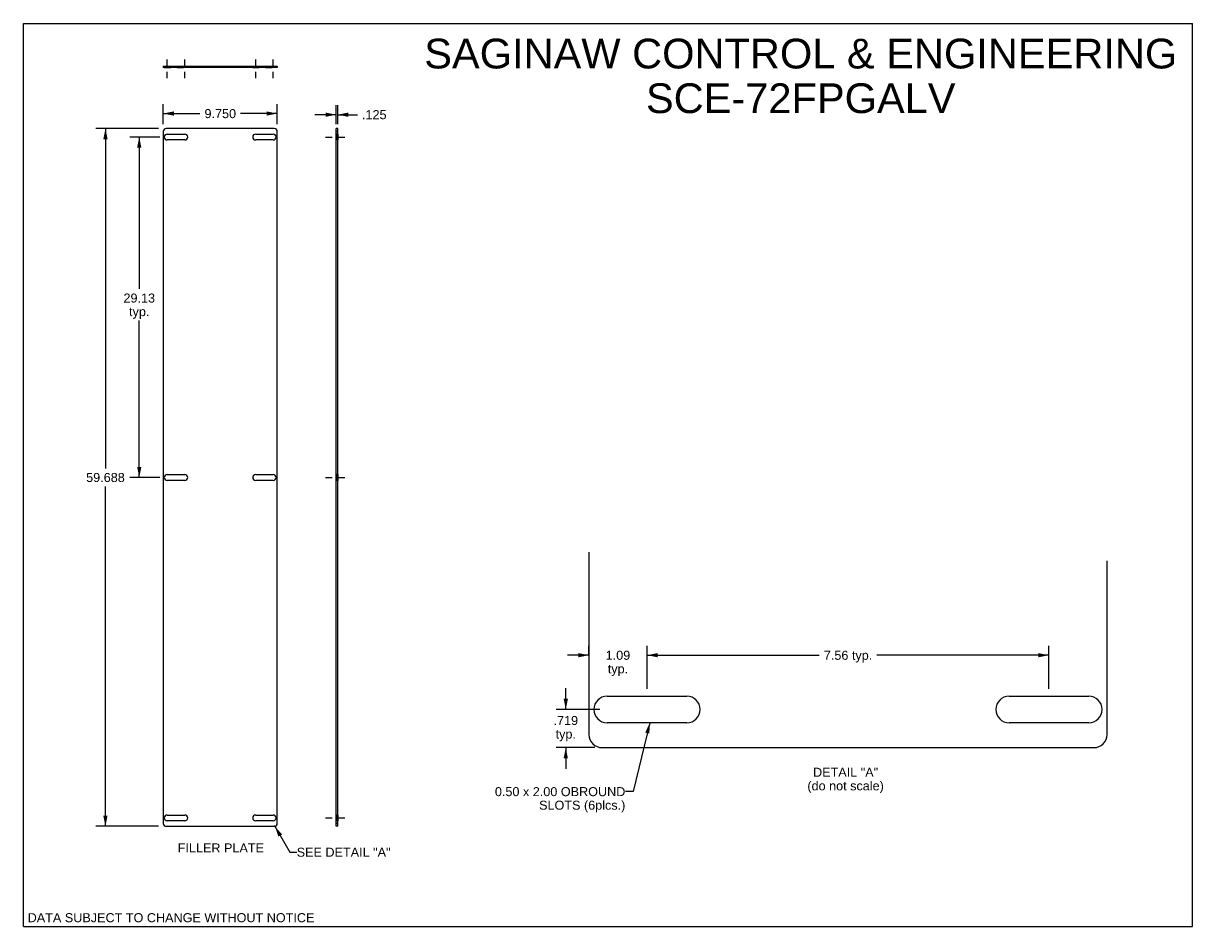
# Model space of a CAD drawing. Header units: inches. Extents: x 0 to 100, y 0 to 77.
import ezdxf

# ---------------------------------------------------------------- set-up
doc = ezdxf.new("R2010")
doc.units = ezdxf.units.IN
doc.header["$LTSCALE"] = 5.5
doc.header["$MEASUREMENT"] = 0
doc.linetypes.add('DASHED', pattern=[0.2, 0.1, -0.1])
doc.linetypes.add('HIDDEN', pattern=[0.2, 0.1, -0.1])
doc.layers.get('0').update_dxf_attribs({"linetype": 'CONTINUOUS'})
doc.layers.add('02___PRT_ALL_AXES', color=7, linetype='CONTINUOUS')
doc.layers.add('DIMENSIONS', color=7, linetype='CONTINUOUS')
doc.styles.get("Standard").update_dxf_attribs({"font": 'arial.ttf'})
doc.dimstyles.new('DIMSTYLE_1', dxfattribs={"dimtxt": 0.772727, "dimasz": 0.909091, "dimexe": 0.09, "dimexo": 0.07, "dimgap": 0.0425, "dimtad": 0, "dimtih": 1, "dimtoh": 1, "dimdec": 3, "dimzin": 4, "dimdsep": 46, "dimtxsty": 'Standard', "dimblk": '_FILLED', "dimblk1": '_FILLED', "dimblk2": '_FILLED', "dimcen": 0.09, "dimadec": 3, "dimazin": 1, "dimtfac": 1, "dimtofl": 0, "dimtmove": 0, "dimatfit": 3, "dimldrblk": '_FILLED', "dimfxl": 0, "dimtolj": 1, "dimtzin": 4, "dimarcsym": 0})
doc.dimstyles.new('DIMSTYLE_2', dxfattribs={"dimtxt": 0.772727, "dimasz": 0.909091, "dimexe": 0.09, "dimexo": 0.07, "dimgap": 0.0425, "dimtad": 0, "dimtih": 1, "dimtoh": 1, "dimzin": 4, "dimdsep": 46, "dimtxsty": 'Standard', "dimblk": '_FILLED', "dimblk1": '_FILLED', "dimblk2": '_FILLED', "dimcen": 0.09, "dimazin": 1, "dimtfac": 1, "dimtofl": 0, "dimtmove": 0, "dimatfit": 3, "dimldrblk": '_FILLED', "dimfxl": 0, "dimtolj": 1, "dimtzin": 4, "dimarcsym": 0})
doc.dimstyles.new('DIMSTYLE_3', dxfattribs={"dimtxt": 0.772727, "dimasz": 0.909091, "dimexe": 0.09, "dimexo": 0.07, "dimgap": 0.0425, "dimtad": 0, "dimtih": 1, "dimtoh": 1, "dimdec": 3, "dimlfac": 0.22, "dimzin": 4, "dimdsep": 46, "dimtxsty": 'Standard', "dimblk": '_FILLED', "dimblk1": '_FILLED', "dimblk2": '_FILLED', "dimcen": 0.09, "dimadec": 3, "dimazin": 1, "dimtfac": 1, "dimtofl": 0, "dimtmove": 0, "dimatfit": 3, "dimldrblk": '_FILLED', "dimfxl": 0, "dimtolj": 1, "dimtzin": 4, "dimarcsym": 0})
doc.dimstyles.new('DIMSTYLE_4', dxfattribs={"dimtxt": 0.772727, "dimasz": 0.909091, "dimexe": 0.09, "dimexo": 0.07, "dimgap": 0.0425, "dimtad": 0, "dimtih": 1, "dimtoh": 1, "dimlfac": 0.22, "dimzin": 4, "dimdsep": 46, "dimtxsty": 'Standard', "dimblk": '_FILLED', "dimblk1": '_FILLED', "dimblk2": '_FILLED', "dimcen": 0.09, "dimazin": 1, "dimtfac": 1, "dimtofl": 0, "dimtmove": 0, "dimatfit": 3, "dimldrblk": '_FILLED', "dimfxl": 0, "dimtolj": 1, "dimtzin": 4, "dimarcsym": 0})
doc.dimstyles.get("Standard").update_dxf_attribs({"dimtxt": 0.772727, "dimasz": 0.909091, "dimexe": 0.09, "dimexo": 0.07, "dimgap": 0.09, "dimtad": 0, "dimtih": 1, "dimtoh": 1, "dimzin": 4, "dimdsep": 46, "dimtxsty": 'Standard', "dimblk": '_FILLED', "dimblk1": '_FILLED', "dimblk2": '_FILLED', "dimcen": 0.09, "dimazin": 1, "dimtp": 0.01, "dimtm": 0.01, "dimtfac": 1, "dimtofl": 0, "dimtmove": 0, "dimatfit": 3, "dimldrblk": '_FILLED', "dimfxl": 0, "dimtolj": 1, "dimtzin": 4, "dimarcsym": 0})

# ---------------------------------------------------------------- blocks, each defined once
blk = doc.blocks.new('_FILLED')
at = {"color": 0, "linetype": 'ByBlock'}
blk.add_solid([(0, 0), (-1, 0.2), (-1, -0.2)], dxfattribs=at)
blk = doc.blocks.new('*D1')
at = {"layer": 'DIMENSIONS', "color": 2, "linetype": 'Continuous'}
for p, q in [((26.76, 68.65), (26.76, 70.28)), ((26.88, 68.65), (26.88, 70.28)), ((26.76, 69.46), (24.94, 69.46)), ((26.88, 69.46), (28.57, 69.46))]:
    blk.add_line(p, q, dxfattribs=at)
at = {"layer": 'DIMENSIONS', "color": 2, "linetype": 'Continuous', "xscale": 0.9090909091, "yscale": 0.9090909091, "zscale": 0.9090909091}
blk.add_blockref('_FILLED', (26.76, 69.46), dxfattribs=at)
at = {"layer": 'DIMENSIONS', "color": 2, "linetype": 'Continuous', "xscale": 0.9090909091, "yscale": 0.9090909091, "zscale": 0.9090909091, "rotation": 180}
blk.add_blockref('_FILLED', (26.88, 69.46), dxfattribs=at)
at = {"layer": 'DIMENSIONS', "color": 2, "linetype": 'Continuous', "insert": (28.96, 69.85), "char_height": 0.773, "width": 2.0999, "attachment_point": 1, "line_spacing_factor": 0.9}
blk.add_mtext('.125', dxfattribs=at)
blk = doc.blocks.new('*D2')
at = {"layer": 'DIMENSIONS', "color": 2, "linetype": 'Continuous'}
for p, q in [((11.57, 68.27), (6.2, 68.27)), ((7.02, 68.27), (7.02, 39.2)), ((7.02, 8.58), (7.02, 37.65)), ((11.57, 8.58), (6.2, 8.58))]:
    blk.add_line(p, q, dxfattribs=at)
at = {"layer": 'DIMENSIONS', "color": 2, "linetype": 'Continuous', "xscale": 0.9090909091, "yscale": 0.9090909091, "zscale": 0.9090909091}
for p, rotation in [((7.02, 68.27), 90), ((7.02, 8.58), 270)]:
    blk.add_blockref('_FILLED', p, dxfattribs=dict(at, rotation=rotation))
at = {"layer": 'DIMENSIONS', "color": 2, "linetype": 'Continuous', "insert": (7.02, 38.81), "char_height": 0.773, "width": 3.3006, "attachment_point": 2, "line_spacing_factor": 0.9}
blk.add_mtext('59.688', dxfattribs=at)
blk = doc.blocks.new('*D3')
at = {"layer": 'DIMENSIONS', "color": 2, "linetype": 'Continuous'}
for p, q in [((11.67, 67.55), (9.09, 67.55)), ((9.91, 67.55), (9.91, 54.55)), ((9.91, 38.42), (9.91, 51.84)), ((11.67, 38.42), (9.09, 38.42))]:
    blk.add_line(p, q, dxfattribs=at)
at = {"layer": 'DIMENSIONS', "color": 2, "linetype": 'Continuous', "xscale": 0.9090909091, "yscale": 0.9090909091, "zscale": 0.9090909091}
for p, rotation in [((9.91, 67.55), 90), ((9.91, 38.42), 270)]:
    blk.add_blockref('_FILLED', p, dxfattribs=dict(at, rotation=rotation))
at = {"layer": 'DIMENSIONS', "color": 2, "linetype": 'Continuous', "insert": (9.91, 54.16), "char_height": 0.773, "width": 2.7002, "attachment_point": 2, "line_spacing_factor": 0.9}
blk.add_mtext('29.13\\Ptyp.', dxfattribs=at)
blk = doc.blocks.new('*D4')
at = {"layer": 'DIMENSIONS', "color": 2, "linetype": 'Continuous'}
for p, q in [((11.96, 68.65), (11.96, 70.37)), ((21.71, 68.65), (21.71, 70.37)), ((11.96, 69.56), (15.1, 69.56)), ((21.71, 69.56), (18.57, 69.56))]:
    blk.add_line(p, q, dxfattribs=at)
at = {"layer": 'DIMENSIONS', "color": 2, "linetype": 'Continuous', "xscale": 0.9090909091, "yscale": 0.9090909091, "zscale": 0.9090909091, "rotation": 180}
blk.add_blockref('_FILLED', (11.96, 69.56), dxfattribs=at)
at = {"layer": 'DIMENSIONS', "color": 2, "linetype": 'Continuous', "xscale": 0.9090909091, "yscale": 0.9090909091, "zscale": 0.9090909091}
blk.add_blockref('_FILLED', (21.71, 69.56), dxfattribs=at)
at = {"layer": 'DIMENSIONS', "color": 2, "linetype": 'Continuous', "insert": (16.84, 69.94), "char_height": 0.773, "width": 2.7002, "attachment_point": 2, "line_spacing_factor": 0.9}
blk.add_mtext('9.750', dxfattribs=at)
blk = doc.blocks.new('*D5')
at = {"layer": 'DIMENSIONS', "color": 2, "linetype": 'Continuous'}
for p, q in [((46.39, 18.58), (46.39, 20.4)), ((49.29, 18.58), (45.58, 18.58)), ((48.87, 15.31), (45.58, 15.31)), ((46.39, 15.31), (46.39, 13.49))]:
    blk.add_line(p, q, dxfattribs=at)
at = {"layer": 'DIMENSIONS', "color": 2, "linetype": 'Continuous', "xscale": 0.9090909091, "yscale": 0.9090909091, "zscale": 0.9090909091}
for p, rotation in [((46.39, 18.58), 270), ((46.39, 15.31), 90)]:
    blk.add_blockref('_FILLED', p, dxfattribs=dict(at, rotation=rotation))
at = {"layer": 'DIMENSIONS', "color": 2, "linetype": 'Continuous', "insert": (46.39, 18.02), "char_height": 0.773, "width": 2.0999, "attachment_point": 2, "line_spacing_factor": 0.9}
blk.add_mtext('.719\\Ptyp.', dxfattribs=at)
blk = doc.blocks.new('*D6')
at = {"layer": 'DIMENSIONS', "color": 2, "linetype": 'Continuous'}
for p, q in [((48.37, 23.16), (48.37, 24.03)), ((53.34, 20.35), (53.34, 24.03)), ((48.37, 23.22), (46.55, 23.22)), ((53.34, 23.22), (55.16, 23.22))]:
    blk.add_line(p, q, dxfattribs=at)
at = {"layer": 'DIMENSIONS', "color": 2, "linetype": 'Continuous', "xscale": 0.9090909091, "yscale": 0.9090909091, "zscale": 0.9090909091}
blk.add_blockref('_FILLED', (48.37, 23.22), dxfattribs=at)
at = {"layer": 'DIMENSIONS', "color": 2, "linetype": 'Continuous', "xscale": 0.9090909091, "yscale": 0.9090909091, "zscale": 0.9090909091, "rotation": 180}
blk.add_blockref('_FILLED', (53.34, 23.22), dxfattribs=at)
at = {"layer": 'DIMENSIONS', "color": 2, "linetype": 'Continuous', "insert": (50.85, 23.6), "char_height": 0.773, "width": 2.0999, "attachment_point": 2, "line_spacing_factor": 0.9}
blk.add_mtext('1.09\\Ptyp.', dxfattribs=at)
blk = doc.blocks.new('*D7')
at = {"layer": 'DIMENSIONS', "color": 2, "linetype": 'Continuous'}
for p, q in [((53.34, 20.35), (53.34, 24.03)), ((87.71, 20.35), (87.71, 24.03)), ((53.34, 23.22), (68.07, 23.22)), ((87.71, 23.22), (72.98, 23.22))]:
    blk.add_line(p, q, dxfattribs=at)
at = {"layer": 'DIMENSIONS', "color": 2, "linetype": 'Continuous', "xscale": 0.9090909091, "yscale": 0.9090909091, "zscale": 0.9090909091, "rotation": 180}
blk.add_blockref('_FILLED', (53.34, 23.22), dxfattribs=at)
at = {"layer": 'DIMENSIONS', "color": 2, "linetype": 'Continuous', "xscale": 0.9090909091, "yscale": 0.9090909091, "zscale": 0.9090909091}
blk.add_blockref('_FILLED', (87.71, 23.22), dxfattribs=at)
at = {"layer": 'DIMENSIONS', "color": 2, "linetype": 'Continuous', "insert": (70.53, 23.6), "char_height": 0.773, "width": 4.1365, "attachment_point": 2, "line_spacing_factor": 0.9}
blk.add_mtext('7.56 typ.', dxfattribs=at)

msp = doc.modelspace()

# ---------------------------------------------------------------- linework, layer by layer
at = {"color": 7, "linetype": 'Continuous'}
for p, q in [((0, 0), (0, 77.2727)), ((0, 77.2727), (100, 77.2727)), ((100, 0), (100, 77.2727)), ((11.9611, 73.6238), (11.9611, 73.4988)), ((11.9611, 73.6238), (21.7111, 73.6238)), ((12.2111, 73.6238), (12.2111, 73.4988)), ((21.4611, 73.6238), (21.4611, 73.4988)), ((21.7111, 73.6238), (21.7111, 73.4988)), ((26.8833, 68.2673), (26.7583, 68.2673)), ((26.8833, 68.0173), (26.7583, 68.0173)), ((26.8833, 8.5798), (26.8833, 68.2673)), ((26.8833, 8.8298), (26.7583, 8.8298)), ((26.8833, 8.5798), (26.7583, 8.5798)), ((0, 0), (100, 0))]:
    msp.add_line(p, q, dxfattribs=at)
at = {"color": 3, "linetype": 'Continuous'}
for p, q in [((21.7111, 73.4988), (11.9611, 73.4988)), ((11.9611, 68.0173), (11.9611, 8.8298)), ((21.4611, 68.2673), (12.2111, 68.2673)), ((21.7111, 8.8298), (21.7111, 68.0173)), ((26.7583, 8.5798), (26.7583, 68.2673)), ((48.3665, 32.0252), (48.3665, 16.4483)), ((92.6847, 16.4483), (92.6847, 31.2867)), ((49.5029, 15.3119), (91.5484, 15.3119)), ((12.2111, 8.5798), (21.4611, 8.5798))]:
    msp.add_line(p, q, dxfattribs=at)
for centre, radius, start, end in [((12.2111, 68.0173), 0.25, 90, 180), ((21.4611, 68.0173), 0.25, 0, 90), ((49.5029, 16.4483), 1.1364, 180, 270), ((91.5484, 16.4483), 1.1364, 270, 360), ((12.2111, 8.8298), 0.25, 180, 270), ((21.4611, 8.8298), 0.25, 270, 360)]:
    msp.add_arc(centre, radius, start, end, dxfattribs=at)
at = {"layer": '02___PRT_ALL_AXES', "color": 2, "linetype": 'DASHED'}
for p, q in [((12.3048, 73.6238), (12.3048, 74.5329)), ((13.8048, 73.6238), (13.8048, 74.5329)), ((19.8673, 73.6238), (19.8673, 74.5329)), ((21.3673, 73.6238), (21.3673, 74.5329)), ((12.3048, 72.5897), (12.3048, 73.4988)), ((13.8048, 72.5897), (13.8048, 73.4988)), ((19.8673, 72.5897), (19.8673, 73.4988)), ((21.3673, 72.5897), (21.3673, 73.4988)), ((25.8492, 67.5485), (27.7923, 67.5485)), ((25.8492, 38.4235), (27.7923, 38.4235)), ((25.8492, 9.2985), (27.7923, 9.2985))]:
    msp.add_line(p, q, dxfattribs=at)
at = {"layer": '02___PRT_ALL_AXES', "color": 8, "linetype": 'HIDDEN'}
for p, q in [((12.0548, 73.6238), (12.0548, 73.4988)), ((12.0548, 73.6238), (14.0548, 73.6238)), ((12.0548, 73.4988), (14.0548, 73.4988)), ((12.3048, 73.4988), (12.3048, 73.6238)), ((13.0548, 73.4988), (13.0548, 73.6238)), ((13.8048, 73.4988), (13.8048, 73.6238)), ((14.0548, 73.6238), (14.0548, 73.4988)), ((19.6173, 73.6238), (21.6173, 73.6238)), ((19.6173, 73.6238), (19.6173, 73.4988)), ((19.6173, 73.4988), (21.6173, 73.4988)), ((19.8673, 73.4988), (19.8673, 73.6238)), ((20.6173, 73.4988), (20.6173, 73.6238)), ((21.3673, 73.4988), (21.3673, 73.6238)), ((21.6173, 73.6238), (21.6173, 73.4988)), ((26.7583, 67.7985), (26.7583, 67.2985)), ((26.8833, 67.7985), (26.7583, 67.7985)), ((26.8833, 67.2985), (26.7583, 67.2985)), ((26.8833, 67.7985), (26.8833, 67.2985)), ((26.7583, 38.6735), (26.7583, 38.1735)), ((26.8833, 38.6735), (26.7583, 38.6735)), ((26.8833, 38.1735), (26.7583, 38.1735)), ((26.8833, 38.6735), (26.8833, 38.1735)), ((26.8833, 9.5485), (26.7583, 9.5485)), ((26.7583, 9.5485), (26.7583, 9.0485)), ((26.8833, 9.0485), (26.7583, 9.0485)), ((26.8833, 9.5485), (26.8833, 9.0485))]:
    msp.add_line(p, q, dxfattribs=at)
at = {"layer": '02___PRT_ALL_AXES', "color": 3, "linetype": 'Continuous'}
for p, q in [((12.3048, 67.7985), (13.8048, 67.7985)), ((13.8048, 67.2985), (12.3048, 67.2985)), ((19.8673, 67.7985), (21.3673, 67.7985)), ((21.3673, 67.2985), (19.8673, 67.2985)), ((12.3048, 38.6735), (13.8048, 38.6735)), ((13.8048, 38.1735), (12.3048, 38.1735)), ((19.8673, 38.6735), (21.3673, 38.6735)), ((21.3673, 38.1735), (19.8673, 38.1735)), ((49.929, 19.7153), (56.7472, 19.7153)), ((84.304, 19.7153), (91.1222, 19.7153)), ((56.7472, 17.4426), (49.929, 17.4426)), ((91.1222, 17.4426), (84.304, 17.4426)), ((12.3048, 9.5485), (13.8048, 9.5485)), ((13.8048, 9.0485), (12.3048, 9.0485)), ((19.8673, 9.5485), (21.3673, 9.5485)), ((21.3673, 9.0485), (19.8673, 9.0485))]:
    msp.add_line(p, q, dxfattribs=at)
for centre, radius, start, end in [((12.3048, 67.5485), 0.25, 90, 270), ((13.8048, 67.5485), 0.25, 270, 90), ((19.8673, 67.5485), 0.25, 90, 270), ((21.3673, 67.5485), 0.25, 270, 90), ((12.3048, 38.4235), 0.25, 90, 270), ((13.8048, 38.4235), 0.25, 270, 90), ((19.8673, 38.4235), 0.25, 90, 270), ((21.3673, 38.4235), 0.25, 270, 90), ((49.929, 18.579), 1.1364, 90, 270), ((56.7472, 18.579), 1.1364, 270, 90), ((84.304, 18.579), 1.1364, 90, 270), ((91.1222, 18.579), 1.1364, 270, 90), ((12.3048, 9.2985), 0.25, 90, 270), ((13.8048, 9.2985), 0.25, 270, 90), ((19.8673, 9.2985), 0.25, 90, 270), ((21.3673, 9.2985), 0.25, 270, 90)]:
    msp.add_arc(centre, radius, start, end, dxfattribs=at)
at = {"layer": 'DIMENSIONS', "color": 2, "linetype": 'Continuous'}
for p, q in [((53.5761, 17.4426), (53.3381, 17.4426)), ((21.5117, 8.5798), (21.4611, 8.5798))]:
    msp.add_line(p, q, dxfattribs=at)

# ---------------------------------------------------------------- texts
at = {"layer": 'DIMENSIONS', "color": 2, "linetype": 'Continuous', "line_spacing_factor": 0.9}
for s, insert, char_height, width, attachment_point in [('SAGINAW CONTROL & ENGINEERING\\PSCE-72FPGALV', (66.4857, 75.9626), 2.545455, 64.289287, 2), ('DETAIL "A"\\P(do not scale)', (70.3199, 13.5902), 0.772727, 6.535147, 2), ('0.50 x 2.00 OBROUND\\PSLOTS (6plcs.)', (51.4838, 11.9343), 0.772727, 11.145657, 3), ('FILLER PLATE', (16.89, 7.117), 0.772727, 7.365326, 2), ('SEE DETAIL "A"', (23.3758, 6.7535), 0.772727, 8.005914, 1), ('DATA SUBJECT TO CHANGE WITHOUT NOTICE', (12.6297, 1.1506), 0.772727, 24.48023, 2)]:
    msp.add_mtext(s, dxfattribs=dict(at, insert=insert, char_height=char_height, width=width, attachment_point=attachment_point))

# ---------------------------------------------------------------- dimensions: what is measured, and where the dimension line sits
at = {"layer": 'DIMENSIONS', "color": 2, "linetype": 'Continuous'}
dim = msp.add_linear_dim(base=(21.7111, 69.5554), p1=(11.9611, 68.5837), p2=(21.7111, 68.5837), dimstyle='DIMSTYLE_1', dxfattribs=at)
dim.commit()
dim.dimension.update_dxf_attribs({"geometry": '*D4', "text_midpoint": (16.833, 69.5511), "dimtype": 160})
for base, p1, p2, angle, picture, middle in [((26.7583, 69.4593), (26.8833, 70.3474), (26.7583, 70.3474), 180, '*D1', (30.0349, 69.4549)), ((7.0159039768, 8.5797903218), (11.644714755, 68.2672903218), (11.644714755, 8.5797903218), 270, '*D2', (7.0107557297, 38.419231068))]:
    dim = msp.add_linear_dim(base=base, p1=p1, p2=p2, angle=angle, dimstyle='DIMSTYLE_1', dxfattribs=at)
    dim.commit()
    dim.dimension.update_dxf_attribs({"geometry": picture, "text_midpoint": middle, "dimtype": 160})
for base, p1, p2, dimstyle, picture, middle in [((9.90600581, 67.5485403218), (11.738464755, 38.4235403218), (11.738464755, 67.5485403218), 'DIMSTYLE_2', '*D3', (9.90600581, 53.1937039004)), ((46.3939, 18.579), (48.9365, 15.3119), (49.3627, 18.579), 'DIMSTYLE_3', '*D5', (46.3939, 17.0534))]:
    dim = msp.add_linear_dim(base=base, p1=p1, p2=p2, angle=90, text='<>\\Ptyp.', dimstyle=dimstyle, dxfattribs=at)
    dim.commit()
    dim.dimension.update_dxf_attribs({"geometry": picture, "text_midpoint": middle, "dimtype": 160})
for base, p1, p2, text, picture, middle in [((53.3381, 23.2154), (48.3665, 24.1036), (53.3381, 20.2817), '<>\\Ptyp.', '*D6', (50.8523, 22.6359)), ((87.7131, 23.2154), (53.3381, 20.2817), (87.7131, 20.2817), '<> typ.', '*D7', (70.5256, 23.2154))]:
    dim = msp.add_linear_dim(base=base, p1=p1, p2=p2, text=text, dimstyle='DIMSTYLE_4', dxfattribs=at)
    dim.commit()
    dim.dimension.update_dxf_attribs({"geometry": picture, "text_midpoint": middle, "dimtype": 160})

# ---------------------------------------------------------------- leaders
at = {"layer": 'DIMENSIONS', "color": 2, "linetype": 'Continuous', "annotation_type": 0, "has_hookline": 1, "hookline_direction": 1}
for points, text_width in [([(53.5761, 17.4426), (52.1481, 11.5479), (51.4838, 11.5479)], 11.057), ([(21.5117, 8.5798), (22.7986, 6.3672), (23.3758, 6.3672)], 7.9265)]:
    msp.add_leader(points, dimstyle='Standard', override={"dimtad": 0}, dxfattribs=dict(at, text_width=text_width))

doc.saveas('drawing.dxf')
